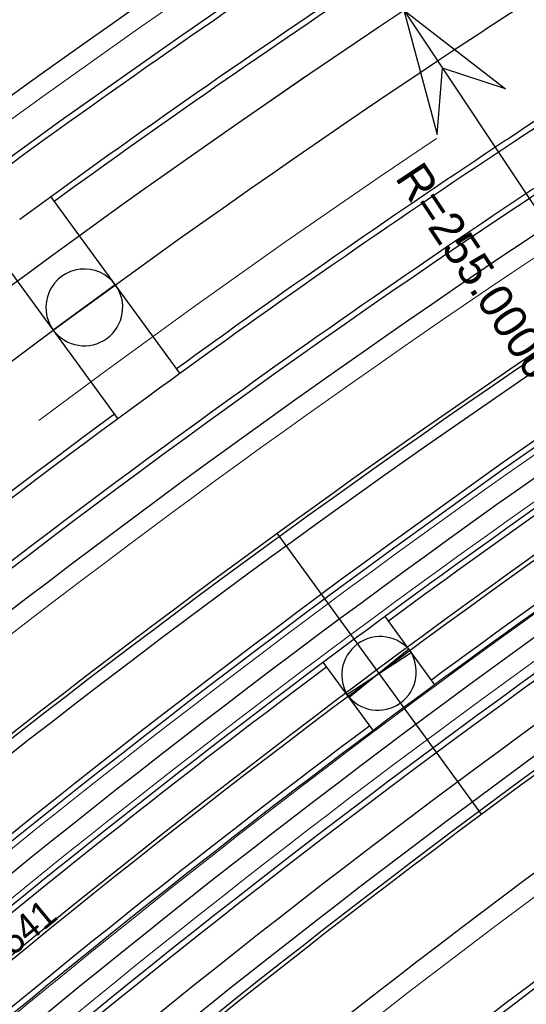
# Model space of a CAD drawing. Header units: metres. Extents: x 3458045 to 3462392, y 5482308 to 5484762.
# Tile 170 of 256: x 3459737 to 3459750, y 5483688 to 5483714. Entities that reach past the tile are written whole.
import ezdxf
from ezdxf.enums import TextEntityAlignment as Align

# ---------------------------------------------------------------- set-up
doc = ezdxf.new("R2010")
doc.units = ezdxf.units.M
for name, pattern in [('AUSGEZOGEN', [2, 1, 1]), ('VERDECKT', [9.525, 6.35, -3.175]), ('VERDECKT2', [4.7625, 3.175, -1.5875])]:
    doc.linetypes.add(name, pattern=pattern)
doc.layers.get('0').update_dxf_attribs({"linetype": 'CONTINUOUS'})
for name, color, linetype in [('SP_ACHSE_6522', 7, 'CONTINUOUS'), ('SP_ACHSE_6721', 7, 'CONTINUOUS'), ('SP_ACHSE_6731', 7, 'CONTINUOUS'), ('SP_ACHSE_8521', 7, 'CONTINUOUS'), ('SP_ACHSE_8559', 7, 'CONTINUOUS'), ('SP_ACHSE_8901', 7, 'CONTINUOUS'), ('SP_ACHSE_8911', 7, 'CONTINUOUS'), ('SP_AXIS', 7, 'CONTINUOUS'), ('SP_BW5xx-BrückenB44', 7, 'CONTINUOUS'), ('SP_BW5xx-StwRheinuferstraße', 7, 'CONTINUOUS'), ('SP_StadtbahnFluchtweg', 1, 'CONTINUOUS'), ('SP_TEXT', 2, 'CONTINUOUS'), ('SP_Trogwand_L7+8', 2, 'CONTINUOUS'), ('SP_Tunnelwand_L7+8', 2, 'VERDECKT2'), ('SP_Vb_Planung', 10, 'CONTINUOUS'), ('SP_VERM', 1, 'CONTINUOUS'), ('T__AXIS', 3, 'CONTINUOUS')]:
    doc.layers.add(name, color=color, linetype=linetype)
doc.styles.add('K_ISOCP', font='k_isocp.shx')
doc.linetypes.add('EISENBAHN', pattern='A,0.15,[130,ltypeshp.shx,S=0.25,R=0,X=0,Y=0],0.15', length=0.3)

# ---------------------------------------------------------------- blocks, each defined once
blk = doc.blocks.new('kmr_re')
at = {"color": 1}
for p, q in [((0, 0), (-0.306221, -0.907473)), ((0, 0), (0.306221, -0.907473)), ((-0.306221, -0.907473), (0, -0.51875)), ((0.306221, -0.907473), (0, -0.51875))]:
    blk.add_line(p, q, dxfattribs=at)
at = {"color": 1, "linetype": 'Continuous'}
blk.add_line((0, 0), (0, -3.57143), dxfattribs=at)
at = {"color": 1, "linetype": 'Continuous', "style": 'K_ISOCP'}
blk.add_attdef('PARAUL', text='', height=1, rotation=270.0000584, dxfattribs=at).set_placement((-0.5, -1), align=Align.TOP_LEFT)
blk.add_attdef('PARAOL', text='', height=1, rotation=270.0000584, dxfattribs=at).set_placement((0.5, -1), align=Align.BOTTOM_LEFT)
blk.add_attdef('STATION', text='', height=1, rotation=270.0000584, dxfattribs=at).set_placement((0, -3.57143), align=Align.MIDDLE_LEFT)

msp = doc.modelspace()

# ---------------------------------------------------------------- linework, layer by layer
at = {"layer": 'SP_ACHSE_6522'}
msp.add_lwpolyline([(3459690.7881, 5483531.9132, -0.2377022), (3459686.1518, 5483610.9287, -0.0061985), (3459687.0669, 5483612.9743, -0.0121933), (3459689.202, 5483617.3074, -0.0105958), (3459691.5324, 5483621.5387, -0.0089985), (3459694.0269, 5483625.6756, -0.0074011), (3459696.6557, 5483629.7285, -0.0058038), (3459699.3906, 5483633.7106, -0.0926184), (3459762.8248, 5483695.6159, -0.000188), (3459762.9764, 5483695.717, -0.0049276), (3459767.5685, 5483698.7086, -0.0035197), (3459772.2105, 5483701.6223, -0.0021118), (3459776.885, 5483704.4835, -0.0007039), (3459781.5756, 5483707.3183), (3459851.7814, 5483749.6586)], format="xyb", dxfattribs=at)
at = {"layer": 'SP_ACHSE_6721'}
msp.add_lwpolyline([(3459679.7641, 5483534.8411, -0.2153203), (3459678.2508, 5483614.3812, -0.0091566), (3459679.763, 5483617.7339, -0.0118607), (3459682.128, 5483622.4365, -0.0103948), (3459684.7, 5483627.0294, -0.0089289), (3459687.4477, 5483631.5195, -0.0074631), (3459690.341, 5483635.9173, -0.0059973), (3459693.3517, 5483640.2356, -0.0909405), (3459758.1619, 5483702.9627, -0.0001847), (3459758.3163, 5483703.0655, -0.0048411), (3459762.9923, 5483706.1077, -0.0034579), (3459767.7182, 5483709.072, -0.0020747), (3459772.4766, 5483711.9837, -0.0006916), (3459777.2511, 5483714.8692), (3459883.1578, 5483778.7402)], format="xyb", dxfattribs=at)
at = {"layer": 'SP_ACHSE_6731'}
msp.add_lwpolyline([(3459881.431, 5483781.605), (3459775.3544, 5483717.6418, 0.0006868), (3459770.5464, 5483714.7367, 0.0020604), (3459765.7545, 5483711.8051, 0.003434), (3459760.995, 5483708.8211, 0.0048076), (3459756.2855, 5483705.7591, 0.0001835), (3459756.13, 5483705.6556, 0.0917105), (3459689.9388, 5483641.4448, 0.005897), (3459686.9574, 5483637.1459, 0.0073719), (3459684.0911, 5483632.7695, 0.0088469), (3459681.3683, 5483628.3025, 0.0103219), (3459678.8188, 5483623.7345, 0.011797), (3459676.4739, 5483619.0584, 0.0045035), (3459675.7031, 5483617.3858, 0.2228231), (3459677.0437, 5483532.3132, 0.0025401)], format="xyb", dxfattribs=at)
at = {"layer": 'SP_ACHSE_8521'}
msp.add_lwpolyline([(3459667.116, 5483524.3467, -0.2255197), (3459663.8072, 5483620.7334, -0.0051343), (3459664.7675, 5483622.8858, -0.011674), (3459667.3044, 5483628.0892, -0.0103411), (3459670.0679, 5483633.176, -0.0090081), (3459673.0262, 5483638.1522, -0.0076752), (3459676.1489, 5483643.027, -0.0063424), (3459679.407, 5483647.8124, -0.0936983), (3459747.1614, 5483714.0324, -0.0004892), (3459747.5816, 5483714.3114, -0.0047607), (3459752.3417, 5483717.3973, -0.0034005), (3459757.1515, 5483720.4051, -0.0020403), (3459761.9938, 5483723.3604, -0.0006801), (3459766.8521, 5483726.2893), (3459833.8685, 5483766.6082)], format="xyb", dxfattribs=at)
at = {"layer": 'SP_ACHSE_8559'}
msp.add_lwpolyline([(3459696.9548, 5483536.2327, -0.2344318), (3459692.8953, 5483607.6275, -0.0063737), (3459693.7491, 5483609.5568, -0.0124985), (3459695.7467, 5483613.6421, -0.0108016), (3459697.9326, 5483617.63, -0.0091049), (3459700.2755, 5483621.5278, -0.0074082), (3459702.7459, 5483625.3463, -0.0057115), (3459705.3156, 5483629.0986, -0.0928262), (3459766.845, 5483689.2823, -0.0001911), (3459766.9943, 5483689.382, -0.005006), (3459771.5129, 5483692.3293, -0.0035757), (3459776.0813, 5483695.1986, -0.0021454), (3459780.6824, 5483698.0155, -0.0007151), (3459785.2995, 5483700.806), (3459855.6534, 5483743.2356)], format="xyb", dxfattribs=at)
at = {"layer": 'SP_ACHSE_8901'}
msp.add_lwpolyline([(3459478.4179, 5483881.5975), (3459663.5917, 5483703.287, -0.0763528), (3459773.4733, 5483559.3038, -0.0026415)], format="xyb", dxfattribs=at)
at = {"layer": 'SP_ACHSE_8911'}
msp.add_lwpolyline([(3459777.2173, 5483559.7474, 0.0769413), (3459666.0197, 5483705.8087), (3459480.8452, 5483884.1198, 0.0146052)], format="xyb", dxfattribs=at)
at = {"layer": 'SP_AXIS'}
for points in [[(3459777.2173, 5483559.7474, 0.0769413), (3459666.0197, 5483705.8087), (3459480.8452, 5483884.1198, 0.0146052)], [(3459478.4179, 5483881.5975), (3459663.5917, 5483703.287, -0.0763528), (3459773.4733, 5483559.3038, -0.0026415)], [(3459881.431, 5483781.605), (3459775.3544, 5483717.6418, 0.0006868), (3459770.5464, 5483714.7367, 0.0020604), (3459765.7545, 5483711.8051, 0.003434), (3459760.995, 5483708.8211, 0.0048076), (3459756.2855, 5483705.7591, 0.0001835), (3459756.13, 5483705.6556, 0.0917105), (3459689.9388, 5483641.4448, 0.005897), (3459686.9574, 5483637.1459, 0.0073719), (3459684.0911, 5483632.7695, 0.0088469), (3459681.3683, 5483628.3025, 0.0103219), (3459678.8188, 5483623.7345, 0.011797), (3459676.4739, 5483619.0584, 0.0045035), (3459675.7031, 5483617.3858, 0.2228231), (3459677.0437, 5483532.3132, 0.0025401)], [(3459679.7641, 5483534.8411, -0.2153203), (3459678.2508, 5483614.3812, -0.0091566), (3459679.763, 5483617.7339, -0.0118607), (3459682.128, 5483622.4365, -0.0103948), (3459684.7, 5483627.0294, -0.0089289), (3459687.4477, 5483631.5195, -0.0074631), (3459690.341, 5483635.9173, -0.0059973), (3459693.3517, 5483640.2356, -0.0909405), (3459758.1619, 5483702.9627, -0.0001847), (3459758.3163, 5483703.0655, -0.0048411), (3459762.9923, 5483706.1077, -0.0034579), (3459767.7182, 5483709.072, -0.0020747), (3459772.4766, 5483711.9837, -0.0006916), (3459777.2511, 5483714.8692), (3459883.1578, 5483778.7402)], [(3459667.116, 5483524.3467, -0.2255197), (3459663.8072, 5483620.7334, -0.0051343), (3459664.7675, 5483622.8858, -0.011674), (3459667.3044, 5483628.0892, -0.0103411), (3459670.0679, 5483633.176, -0.0090081), (3459673.0262, 5483638.1522, -0.0076752), (3459676.1489, 5483643.027, -0.0063424), (3459679.407, 5483647.8124, -0.0936983), (3459747.1614, 5483714.0324, -0.0004892), (3459747.5816, 5483714.3114, -0.0047607), (3459752.3417, 5483717.3973, -0.0034005), (3459757.1515, 5483720.4051, -0.0020403), (3459761.9938, 5483723.3604, -0.0006801), (3459766.8521, 5483726.2893), (3459833.8685, 5483766.6082)], [(3459690.7881, 5483531.9132, -0.2377022), (3459686.1518, 5483610.9287, -0.0061985), (3459687.0669, 5483612.9743, -0.0121933), (3459689.202, 5483617.3074, -0.0105958), (3459691.5324, 5483621.5387, -0.0089985), (3459694.0269, 5483625.6756, -0.0074011), (3459696.6557, 5483629.7285, -0.0058038), (3459699.3906, 5483633.7106, -0.0926184), (3459762.8248, 5483695.6159, -0.000188), (3459762.9764, 5483695.717, -0.0049276), (3459767.5685, 5483698.7086, -0.0035197), (3459772.2105, 5483701.6223, -0.0021118), (3459776.885, 5483704.4835, -0.0007039), (3459781.5756, 5483707.3183), (3459851.7814, 5483749.6586)]]:
    msp.add_lwpolyline(points, format="xyb", dxfattribs=at)
at = {"layer": 'SP_BW5xx-BrückenB44', "color": 96, "ltscale": 0.5}
for p, q in [((3459741.3302, 5483704.5802), (3459737.9651, 5483709.1822)), ((3459739.7158, 5483703.3997), (3459736.3507, 5483708.0017)), ((3459749.1839, 5483693.0898), (3459743.8603, 5483700.4062)), ((3459747.9697, 5483696.4582), (3459746.6815, 5483698.2286)), ((3459746.3524, 5483695.2815), (3459745.0643, 5483697.0519))]:
    msp.add_line(p, q, dxfattribs=at)
at = {"layer": 'SP_BW5xx-BrückenB44', "color": 96}
for p, q in [((3459738.0332, 5483705.7007), (3459739.6477, 5483706.8812)), ((3459739.6477, 5483706.8812), (3459738.0332, 5483705.7007)), ((3459745.679, 5483696.2071), (3459747.355, 5483697.303)), ((3459747.2962, 5483697.3838), (3459745.7378, 5483696.1263))]:
    msp.add_line(p, q, dxfattribs=at)
at = {"layer": 'SP_BW5xx-BrückenB44', "color": 96, "flags": 128}
for points in [[(3459737.1582, 5483708.5915, -0.0110691), (3459746.462, 5483715.0835, -0.0004892), (3459746.8843, 5483715.3639, -0.0047607), (3459751.6651, 5483718.4632, -0.0034005), (3459756.4894, 5483721.4801, -0.0020403), (3459761.3405, 5483724.4407, -0.000529), (3459765.1211, 5483726.7214, -0.0006412)], [(3459740.5227, 5483703.9904, -0.0110688), (3459749.6195, 5483710.338, -0.0004892), (3459750.0325, 5483710.6122, -0.0047607), (3459754.72, 5483713.651, -0.0034005), (3459759.4787, 5483716.6268, -0.0020403), (3459764.2901, 5483719.5632, -0.0005731), (3459768.3747, 5483722.0268, -0.0006412)], [(3459741.29, 5483702.941, -0.0110687), (3459750.3397, 5483709.2557, -0.0004892), (3459750.7505, 5483709.5285, -0.0047607), (3459755.4168, 5483712.5535, -0.0034005), (3459760.1604, 5483715.5199, -0.0020403), (3459764.9628, 5483718.4508, -0.0007868), (3459770.5683, 5483721.8285, -0.0006412)], [(3459667.925, 5483615.2998, -0.0078588), (3459669.2084, 5483618.3903, -0.0051343), (3459670.1193, 5483620.432, -0.011674), (3459672.5348, 5483625.3863, -0.0103411), (3459675.182, 5483630.2591, -0.0090081), (3459678.0319, 5483635.053, -0.0076752), (3459681.0571, 5483639.7755, -0.0063424), (3459684.2312, 5483644.4375, -0.0936983), (3459750.4228, 5483709.1308, -0.0004892), (3459750.8334, 5483709.4034, -0.0047607), (3459755.4972, 5483712.4268, -0.0034005), (3459760.2391, 5483715.3922, -0.0020403), (3459765.0404, 5483718.3224, -0.0007879), (3459770.654, 5483721.705, -0.0006412)], [(3459736.3909, 5483709.6409, -0.0110692), (3459745.7419, 5483716.1658, -0.0004892), (3459746.1663, 5483716.4476, -0.003849), (3459750.0442, 5483718.9716, -0.0034005)], [(3459683.9519, 5483609.5255, -0.0049426), (3459684.6304, 5483611.1583, -0.0063737), (3459685.5773, 5483613.2982, -0.0124985), (3459687.774, 5483617.7906, -0.0108016), (3459690.1465, 5483622.1191, -0.0091049), (3459692.658, 5483626.2975, -0.0074082), (3459695.2731, 5483630.3395, -0.0057105), (3459697.9588, 5483634.2612, -0.0928243), (3459761.8506, 5483696.7543, -0.0001911), (3459762.0056, 5483696.8578, -0.005006), (3459766.6784, 5483699.9058, -0.0035757), (3459771.3557, 5483702.8435, -0.0021454), (3459776.0226, 5483705.7006, -0.0006218), (3459780.0556, 5483708.1392, -0.0005392)], [(3459684.091, 5483609.4693, -0.0049426), (3459684.7684, 5483611.0994, -0.0063737), (3459685.7137, 5483613.2357, -0.0124985), (3459687.9071, 5483617.7214, -0.0108016), (3459690.2765, 5483622.0442, -0.0091049), (3459692.7852, 5483626.2179, -0.0074082), (3459695.3978, 5483630.2561, -0.0057105), (3459698.0816, 5483634.1751, -0.0928243), (3459761.9339, 5483696.6296, -0.0001911), (3459762.0888, 5483696.733, -0.005006), (3459766.7591, 5483699.7793, -0.0035757), (3459771.4346, 5483702.7159, -0.0021454), (3459776.1003, 5483705.5724, -0.000623), (3459780.1413, 5483708.0157, -0.0003996)], [(3459685.6955, 5483609.9536, -0.0019591), (3459685.9639, 5483610.5887, -0.0063737), (3459686.8957, 5483612.6946, -0.0124985), (3459689.0603, 5483617.1214, -0.0108016), (3459691.4027, 5483621.3948, -0.0091049), (3459693.887, 5483625.528, -0.0074082), (3459696.4787, 5483629.5339, -0.0057105), (3459699.1457, 5483633.4283, -0.0928243), (3459762.6564, 5483695.5488, -0.0001911), (3459762.8104, 5483695.6517, -0.005006), (3459767.4584, 5483698.6834, -0.0035757), (3459772.1181, 5483701.6101, -0.0021454), (3459776.7744, 5483704.4608, -0.0004104), (3459779.4335, 5483706.0701)], [(3459688.5878, 5483607.6525, -0.0049426), (3459689.2284, 5483609.1941, -0.0063737), (3459690.1235, 5483611.2167, -0.0124985), (3459692.2095, 5483615.4827, -0.0108016), (3459694.4781, 5483619.6217, -0.0091049), (3459696.8958, 5483623.644, -0.0074082), (3459699.4304, 5483627.5616, -0.0057105), (3459702.0516, 5483631.3891, -0.0928243), (3459764.6291, 5483692.5974, -0.0001911), (3459764.7809, 5483692.6988, -0.005006), (3459769.3679, 5483695.6908, -0.0035757), (3459773.9847, 5483698.5904, -0.0021454), (3459778.615, 5483701.4252, -0.0005392), (3459782.1029, 5483703.535, -0.0005392)], [(3459692.279, 5483607.2936, -0.0016974), (3459692.493, 5483607.7994, -0.0063737), (3459693.3513, 5483609.7389, -0.0124985), (3459695.3586, 5483613.8441, -0.0108016), (3459697.5536, 5483617.8485, -0.0091049), (3459699.9047, 5483621.76, -0.0074082), (3459702.3821, 5483625.5893, -0.0057105), (3459704.9575, 5483629.3499, -0.0928243), (3459766.6019, 5483689.646, -0.0001911), (3459766.7515, 5483689.7459, -0.005006), (3459771.2775, 5483692.6981, -0.0035757), (3459775.8513, 5483695.5708, -0.0021454), (3459780.4556, 5483698.3896, -0.0004694), (3459783.4857, 5483700.223)], [(3459693.0847, 5483605.8357, -0.0049426), (3459693.6885, 5483607.2887, -0.0063737), (3459694.5333, 5483609.1977, -0.0124985), (3459696.5119, 5483613.244, -0.0108016), (3459698.6798, 5483617.1992, -0.0091049), (3459701.0065, 5483621.0701, -0.0074082), (3459703.463, 5483624.8671, -0.0057105), (3459706.0216, 5483628.6032, -0.0928243), (3459767.3243, 5483688.5653, -0.0001911), (3459767.4731, 5483688.6646, -0.005006), (3459771.9768, 5483691.6022, -0.0035757), (3459776.5348, 5483694.465, -0.0021454), (3459781.1296, 5483697.278, -0.0007048), (3459785.6778, 5483700.027, -0.0004802)], [(3459693.2238, 5483605.7795, -0.0049426), (3459693.8264, 5483607.2298, -0.0063737), (3459694.6697, 5483609.1353, -0.0124985), (3459696.6449, 5483613.1747, -0.0108016), (3459698.8097, 5483617.1243, -0.0091049), (3459701.1337, 5483620.9905, -0.0074082), (3459703.5877, 5483624.7838, -0.0057105), (3459706.1444, 5483628.517, -0.0928243), (3459767.4077, 5483688.4405, -0.0001911), (3459767.5563, 5483688.5398, -0.005006), (3459772.0575, 5483691.4758, -0.0035757), (3459776.6137, 5483694.3374, -0.0021454), (3459781.2074, 5483697.1497, -0.0007061), (3459785.7634, 5483699.9035, -0.0005392)]]:
    msp.add_lwpolyline(points, format="xyb", dxfattribs=at)
at = {"layer": 'SP_BW5xx-BrückenB44', "color": 96, "linetype": 'VERDECKT', "lineweight": 13, "ltscale": 2, "flags": 128}
for points in [[(3459662.4661, 5483617.5053, -0.0077788), (3459663.8072, 5483620.7334, -0.0051343), (3459664.7675, 5483622.8858, -0.011674), (3459667.3044, 5483628.0892, -0.0103411), (3459670.0679, 5483633.176, -0.0090081), (3459673.0262, 5483638.1522, -0.0076752), (3459676.1489, 5483643.027, -0.0063424), (3459679.407, 5483647.8124, -0.0936983), (3459747.1614, 5483714.0324, -0.0004892), (3459747.5816, 5483714.3114, -0.0047607), (3459752.3417, 5483717.3973, -0.0034005), (3459757.1515, 5483720.4051, -0.0020403), (3459761.9938, 5483723.3604, -0.0006801), (3459766.8521, 5483726.2893), (3459767.293, 5483726.5545)], [(3459665.4795, 5483616.2878, -0.007822), (3459666.7888, 5483619.44, -0.0051343), (3459667.7218, 5483621.5313, -0.011674), (3459670.1917, 5483626.5972, -0.0103411), (3459672.891, 5483631.5659, -0.0090081), (3459675.7894, 5483636.4414, -0.0076752), (3459678.8583, 5483641.2321, -0.0063424), (3459682.07, 5483645.9494, -0.0936983), (3459748.9617, 5483711.3266, -0.0004892), (3459749.3767, 5483711.6021, -0.0047607), (3459754.0836, 5483714.6535, -0.0034005), (3459758.8559, 5483717.6379, -0.0020403), (3459763.6756, 5483720.5793, -0.0006801), (3459768.5263, 5483723.5037), (3459769.1481, 5483723.8778)], [(3459682.0772, 5483609.5819, -0.007823), (3459683.1687, 5483612.2186, -0.0061985), (3459684.1169, 5483614.3381, -0.0121933), (3459686.3226, 5483618.8146, -0.0105958), (3459688.7195, 5483623.1665, -0.0089985), (3459691.2743, 5483627.4036, -0.0074011), (3459693.9555, 5483631.5372, -0.0058038), (3459696.7332, 5483635.5815, -0.0926184), (3459761.0207, 5483698.3192, -0.000188), (3459761.1743, 5483698.4216, -0.0049276), (3459765.8214, 5483701.4491, -0.0035197), (3459770.5021, 5483704.3871, -0.0021118), (3459775.2001, 5483707.2626, -0.0005769), (3459779.0498, 5483709.5906)], [(3459685.0906, 5483608.3644, -0.0078891), (3459686.1518, 5483610.9287, -0.0061985), (3459687.0669, 5483612.9744, -0.0121933), (3459689.202, 5483617.3074, -0.0105958), (3459691.5324, 5483621.5387, -0.0089985), (3459694.0269, 5483625.6756, -0.0074011), (3459696.6557, 5483629.7285, -0.0058038), (3459699.3906, 5483633.7106, -0.0926184), (3459762.8248, 5483695.6159, -0.000188), (3459762.9764, 5483695.717, -0.0049276), (3459767.5685, 5483698.7086, -0.0035197), (3459772.2105, 5483701.6223, -0.0021118), (3459776.885, 5483704.4835, -0.0006033), (3459780.9048, 5483706.914)], [(3459688.3358, 5483607.0533, -0.0079658), (3459689.3643, 5483609.5396, -0.0061985), (3459690.2438, 5483611.5056, -0.0121933), (3459692.3029, 5483615.6842, -0.0105958), (3459694.5618, 5483619.7856, -0.0089985), (3459696.9911, 5483623.8146, -0.0074011), (3459699.5636, 5483627.7806, -0.0058038), (3459702.2525, 5483631.6958, -0.0926184), (3459764.7677, 5483692.7047, -0.000188), (3459764.9171, 5483692.8043, -0.0049276), (3459769.45, 5483695.7574, -0.0035197), (3459774.0503, 5483698.6448, -0.0021118), (3459778.6996, 5483701.4906, -0.0006319), (3459782.9025, 5483704.0315)], [(3459691.5803, 5483605.7424, -0.0069502), (3459692.4355, 5483607.8239, -0.0063737), (3459693.2944, 5483609.7649, -0.0124985), (3459695.3032, 5483613.8729, -0.0108016), (3459697.4994, 5483617.8797, -0.0091049), (3459699.8517, 5483621.7932, -0.0074082), (3459702.3301, 5483625.6241, -0.0057097), (3459704.9063, 5483629.3858, -0.0928259), (3459766.5672, 5483689.698, -0.0001911), (3459766.7168, 5483689.7979, -0.005006), (3459771.2439, 5483692.7508, -0.0035757), (3459775.8184, 5483695.6239, -0.0021454), (3459780.4232, 5483698.4431, -0.0006933), (3459784.9001, 5483701.1491)]]:
    msp.add_lwpolyline(points, format="xyb", dxfattribs=at)
at = {"layer": 'SP_BW5xx-BrückenB44', "color": 96}
for points in [[(3459738.0551, 5483709.0591, -0.0100928), (3459746.5451, 5483714.9586, -0.0004892), (3459746.9672, 5483715.2389, -0.0047607), (3459751.7454, 5483718.3365, -0.0034005), (3459756.5681, 5483721.3523, -0.0020403), (3459761.4182, 5483724.3123, -0.0005302), (3459765.2068, 5483726.5979, -0.0006412)], [(3459664.1798, 5483617.514, -0.0063324), (3459665.2636, 5483620.1016, -0.0051343), (3459666.2106, 5483622.2242, -0.011674), (3459668.7147, 5483627.3604, -0.0103411), (3459671.4469, 5483632.3895, -0.0090081), (3459674.3759, 5483637.3165, -0.0076752), (3459677.4723, 5483642.1503, -0.0063424), (3459680.7078, 5483646.9024, -0.0936983), (3459748.0408, 5483712.7108, -0.0004892), (3459748.4584, 5483712.988, -0.0047607), (3459753.1925, 5483716.0571, -0.0034005), (3459757.9841, 5483719.0534, -0.0020403), (3459762.8153, 5483722.0019, -0.0006412), (3459767.392, 5483724.7615)], [(3459741.2426, 5483704.7001, -0.0100715), (3459749.5364, 5483710.4629, -0.0004892), (3459749.9497, 5483710.7372, -0.0047607), (3459754.6396, 5483713.7776, -0.0034005), (3459759.4, 5483716.7545, -0.0020403), (3459764.2124, 5483719.6915, -0.0005719), (3459768.2891, 5483722.1504, -0.0006412)], [(3459668.7247, 5483614.9767, -0.0078715), (3459669.9997, 5483618.0471, -0.0051343), (3459670.9033, 5483620.0725, -0.011674), (3459673.301, 5483624.9903, -0.0103411), (3459675.9312, 5483629.8318, -0.0090081), (3459678.7652, 5483634.5989, -0.0076752), (3459681.7761, 5483639.2992, -0.0063424), (3459684.9379, 5483643.9431, -0.0936983), (3459750.9005, 5483708.4127, -0.0004892), (3459751.3098, 5483708.6844, -0.0047607), (3459755.9594, 5483711.6987, -0.0034005), (3459760.6914, 5483714.6578, -0.0020403), (3459765.4867, 5483717.5844, -0.0006801), (3459770.3293, 5483720.5038), (3459771.1459, 5483720.9951)], [(3459659.9511, 5483618.5214, -0.0077448), (3459661.3188, 5483621.8129, -0.0051343), (3459662.3019, 5483624.0164, -0.011674), (3459664.8947, 5483629.3345, -0.0103411), (3459667.7117, 5483634.5199, -0.0090081), (3459670.7199, 5483639.5801, -0.0076752), (3459673.8875, 5483644.525, -0.0063424), (3459677.1844, 5483649.3673, -0.0936983), (3459745.6588, 5483716.2907, -0.0004892), (3459746.0835, 5483716.5727, -0.0037356), (3459749.8484, 5483719.0244, -0.0034005)], [(3459670.9622, 5483613.4256, -0.0093683), (3459672.4307, 5483616.9924, -0.0051343), (3459673.3121, 5483618.968, -0.011674), (3459675.6552, 5483623.7737, -0.0103411), (3459678.2331, 5483628.5189, -0.0090081), (3459681.0184, 5483633.2039, -0.0076752), (3459683.9854, 5483637.8357, -0.0063424), (3459687.1093, 5483642.424, -0.0936983), (3459752.3685, 5483706.2064, -0.0004892), (3459752.7734, 5483706.4753, -0.0047607), (3459757.3797, 5483709.4614, -0.0034005), (3459762.0812, 5483712.4014, -0.0020403), (3459766.858, 5483715.3167, -0.0006801), (3459771.6944, 5483718.2324), (3459772.6586, 5483718.8125)], [(3459671.089, 5483614.0214, -0.0079096), (3459672.339, 5483617.0322, -0.0051343), (3459673.2212, 5483619.0097, -0.011674), (3459675.5664, 5483623.8196, -0.0103411), (3459678.1463, 5483628.5684, -0.0090081), (3459680.9333, 5483633.2566, -0.0076752), (3459683.902, 5483637.8909, -0.0063424), (3459687.0274, 5483642.4813, -0.0936983), (3459752.3131, 5483706.2897, -0.0004892), (3459752.7182, 5483706.5586, -0.0047607), (3459757.3261, 5483709.5458, -0.0034005), (3459762.0287, 5483712.4866, -0.0020403), (3459766.8062, 5483715.4023, -0.0006801), (3459771.6429, 5483718.3181), (3459772.6015, 5483718.8949)], [(3459671.2403, 5483613.3132, -0.0093772), (3459672.706, 5483616.873, -0.0051343), (3459673.5848, 5483618.8429, -0.011674), (3459675.9217, 5483623.6359, -0.0103411), (3459678.4937, 5483628.3703, -0.0090081), (3459681.2734, 5483633.046, -0.0076752), (3459684.2355, 5483637.67, -0.0063424), (3459687.3551, 5483642.252, -0.0936983), (3459752.5347, 5483705.9567, -0.0004892), (3459752.9391, 5483706.2252, -0.0047607), (3459757.5405, 5483709.2081, -0.0034005), (3459762.2385, 5483712.146, -0.0020403), (3459767.0132, 5483715.06, -0.0006801), (3459771.8489, 5483717.9753), (3459772.8298, 5483718.5654)], [(3459742.1192, 5483716.6369, -0.1590683), (3459688.7712, 5483718.1543, -0.0049605)], [(3459773.5686, 5483717.4994, 0.0004908), (3459770.1317, 5483715.4208, 0.0020604), (3459765.3342, 5483712.4858, 0.003434), (3459760.5654, 5483709.496, 0.0048076), (3459755.843, 5483706.4256, 0.0001835), (3459755.6867, 5483706.3216, 0.0918169), (3459689.2245, 5483641.8206, 0.0059411), (3459686.205, 5483637.462, 0.0074015), (3459683.3002, 5483633.0203, 0.0088619), (3459680.5389, 5483628.4825, 0.0103224), (3459677.9516, 5483623.8381, 0.0117829), (3459675.5699, 5483619.0799, 0.005959), (3459674.5446, 5483616.8334, 0.0080538), (3459673.2779, 5483613.8381, 0.0080538)], [(3459773.6543, 5483717.3758, 0.000492), (3459770.2095, 5483715.2925, 0.0020604), (3459765.413, 5483712.3582, 0.003434), (3459760.646, 5483709.3694, 0.0048076), (3459755.926, 5483706.3006, 0.0001835), (3459755.7698, 5483706.1967, 0.0918169), (3459689.3468, 5483641.7338, 0.0059411), (3459686.3293, 5483637.3781, 0.0074015), (3459683.4269, 5483632.94, 0.0088619), (3459680.6684, 5483628.4068, 0.0103224), (3459678.0841, 5483623.7678, 0.0117829), (3459675.7056, 5483619.0159, 0.005959), (3459674.6817, 5483616.7728, 0.0080538), (3459673.417, 5483613.7819, 0.0080538)], [(3459658.7574, 5483619.0037, -0.007729), (3459660.1376, 5483622.3253, -0.0051343), (3459661.1315, 5483624.553, -0.011674), (3459663.7509, 5483629.9256, -0.0103411), (3459666.5933, 5483635.1578, -0.0090081), (3459669.6253, 5483640.2578, -0.0076752), (3459672.8142, 5483645.236, -0.0063424), (3459676.1294, 5483650.1053, -0.0908776), (3459742.5424, 5483715.7442, 0.7365005)], [(3459775.0241, 5483715.3993, 0.0005105), (3459771.4535, 5483713.2401, 0.0020604), (3459766.6739, 5483710.3161, 0.003434), (3459761.9348, 5483707.3449, 0.0048076), (3459757.2535, 5483704.3012, 0.0001835), (3459757.0997, 5483704.1989, 0.0918169), (3459691.3039, 5483640.3447, 0.0059411), (3459688.3182, 5483636.0349, 0.0074015), (3459685.4547, 5483631.6563, 0.0088619), (3459682.7405, 5483627.1957, 0.0103224), (3459680.2043, 5483622.6433, 0.0117829), (3459677.8765, 5483617.9926, 0.005959), (3459676.8768, 5483615.8023, 0.0080538), (3459675.6422, 5483612.8829, 0.0106779)], [(3459772.9467, 5483715.4298, 0.0002949), (3459770.8833, 5483714.1808, 0.0020604), (3459766.096, 5483711.2521, 0.003434), (3459761.3441, 5483708.2728, 0.0048076), (3459756.645, 5483705.2176, 0.0001835), (3459756.4901, 5483705.1146, 0.0128401), (3459745.8697, 5483697.6445, 0.0059411)], [(3459773.0324, 5483715.3063, 0.0002961), (3459770.9611, 5483714.0525, 0.0020604), (3459766.1748, 5483711.1244, 0.003434), (3459761.4247, 5483708.1463, 0.0048076), (3459756.728, 5483705.0926, 0.0001835), (3459756.5732, 5483704.9897, 0.0118521), (3459746.7621, 5483698.1178, 0.0059411)], [(3459774.2024, 5483713.6181, 0.0003117), (3459772.0237, 5483712.2994, 0.0020604), (3459767.2518, 5483709.3801, 0.003434), (3459762.5255, 5483706.4169, 0.0048076), (3459757.8619, 5483703.3848, 0.0001835), (3459757.7092, 5483703.2832, 0.0128613), (3459747.1642, 5483695.8655, 0.0059411)], [(3459774.1167, 5483713.7416, 0.0003106), (3459771.9459, 5483712.4277, 0.0020604), (3459767.173, 5483709.5078, 0.003434), (3459762.445, 5483706.5435, 0.0048076), (3459757.7789, 5483703.5097, 0.0001835), (3459757.6261, 5483703.4081, 0.0118628), (3459747.88, 5483696.5814, 0.0059411)], [(3459776.3939, 5483713.4228, 0.0005291), (3459772.6975, 5483711.1877, 0.0020604), (3459767.9347, 5483708.274, 0.003434), (3459763.2236, 5483705.3203, 0.0048076), (3459758.581, 5483702.3017, 0.0001835), (3459758.4295, 5483702.201, 0.0918169), (3459693.261, 5483638.9556, 0.0059411), (3459690.3072, 5483634.6917, 0.0074015), (3459687.4825, 5483630.3726, 0.0088619), (3459684.8125, 5483625.9847, 0.0103224), (3459682.3246, 5483621.5189, 0.0117829), (3459680.0474, 5483616.9692, 0.005959), (3459679.0718, 5483614.8319, 0.0080538), (3459677.8675, 5483611.9838, 0.0080538)], [(3459776.4795, 5483713.2993, 0.0005303), (3459772.7753, 5483711.0594, 0.0020604), (3459768.0135, 5483708.1464, 0.003434), (3459763.3042, 5483705.1937, 0.0048076), (3459758.6639, 5483702.1768, 0.0001835), (3459758.5127, 5483702.0762, 0.0918169), (3459693.3834, 5483638.8687, 0.0059411), (3459690.4315, 5483634.6078, 0.0074015), (3459687.6093, 5483630.2924, 0.0088619), (3459684.942, 5483625.909, 0.0103224), (3459682.4571, 5483621.4486, 0.0117829), (3459680.1831, 5483616.9053, 0.005959), (3459679.209, 5483614.7712, 0.0080538), (3459678.0065, 5483611.9276, 0.0080538)], [(3459678.7393, 5483610.9305, -0.007755), (3459679.8644, 5483613.6474, -0.0061985), (3459680.8492, 5483615.8488, -0.0121933), (3459683.1332, 5483620.484, -0.0105958), (3459685.6036, 5483624.9697, -0.0089985), (3459688.2254, 5483629.3177, -0.0074011), (3459690.9645, 5483633.5407, -0.0058038), (3459693.7895, 5483637.6539, -0.0926184), (3459759.0223, 5483701.3136, -0.000188), (3459759.1782, 5483701.4175, -0.0049276), (3459763.8861, 5483704.4846, -0.0035197), (3459768.6098, 5483707.4496, -0.0021118), (3459773.3337, 5483710.341, -0.0005477), (3459776.995, 5483712.5554, -0.0005477)], [(3459679.1229, 5483610.1284, -0.0093602), (3459680.461, 5483613.3894, -0.0061985), (3459681.4392, 5483615.5761, -0.0121933), (3459683.709, 5483620.1826, -0.0105958), (3459686.1662, 5483624.6441, -0.0089985), (3459688.7759, 5483628.9721, -0.0074011), (3459691.5046, 5483633.179, -0.0058038), (3459694.321, 5483637.2798, -0.0926184), (3459759.3832, 5483700.7729, -0.000188), (3459759.5386, 5483700.8766, -0.0049276), (3459764.2355, 5483703.9366, -0.0035197), (3459768.9514, 5483706.8966, -0.0021118), (3459773.6706, 5483709.7852, -0.0005529), (3459777.366, 5483712.0201)], [(3459679.401, 5483610.016, -0.0093709), (3459680.7364, 5483613.2704, -0.0061985), (3459681.7115, 5483615.4502, -0.0121933), (3459683.9748, 5483620.0435, -0.0105958), (3459686.4259, 5483624.4938, -0.0089985), (3459689.03, 5483628.8126, -0.0074011), (3459691.7538, 5483633.012, -0.0058038), (3459694.5663, 5483637.1071, -0.0926184), (3459759.5497, 5483700.5234, -0.000188), (3459759.705, 5483700.6269, -0.0049276), (3459764.3968, 5483703.6836, -0.0035197), (3459769.1091, 5483706.6414, -0.0021118), (3459773.8262, 5483709.5286, -0.0005554), (3459777.5373, 5483711.773)], [(3459679.7129, 5483610.5372, -0.0077743), (3459680.8282, 5483613.2307, -0.0061985), (3459681.8022, 5483615.4082, -0.0121933), (3459684.0634, 5483619.9971, -0.0105958), (3459686.5124, 5483624.4438, -0.0089985), (3459689.1147, 5483628.7594, -0.0074011), (3459691.8369, 5483632.9564, -0.0058038), (3459694.6481, 5483637.0495, -0.0926184), (3459759.6052, 5483700.4402, -0.000188), (3459759.7604, 5483700.5437, -0.0049276), (3459764.4505, 5483703.5993, -0.0035197), (3459769.1617, 5483706.5563, -0.0021118), (3459773.878, 5483709.4431, -0.0005562), (3459777.5943, 5483711.6907, -0.0005562)], [(3459681.6136, 5483609.7692, -0.0078132), (3459682.7098, 5483612.4171, -0.0061985), (3459683.663, 5483614.548, -0.0121933), (3459685.8797, 5483619.0464, -0.0105958), (3459688.2867, 5483623.417, -0.0089985), (3459690.8509, 5483627.6694, -0.0074011), (3459693.5401, 5483631.8155, -0.0058038), (3459696.3243, 5483635.8694, -0.0926184), (3459760.7432, 5483698.7351, -0.000188), (3459760.8971, 5483698.8377, -0.0049276), (3459765.5526, 5483701.8707, -0.0035197), (3459770.2393, 5483704.8124, -0.0021118), (3459774.9408, 5483707.6902, -0.0005728), (3459778.7644, 5483710.0024)], [(3459714.9611, 5483682.5474, -0.0333259), (3459740.5227, 5483703.9904, -0.0004892)], [(3459715.5861, 5483683.352, -0.0313216), (3459739.6281, 5483703.5196, -0.0004892)], [(3459715.8611, 5483681.6093, -0.0333257), (3459741.29, 5483702.941, -0.0004892)], [(3459692.0439, 5483605.5551, -0.0069627), (3459692.8953, 5483607.6275, -0.0063737), (3459693.7491, 5483609.5568, -0.0124985), (3459695.7467, 5483613.6421, -0.0108016), (3459697.9326, 5483617.63, -0.0091049), (3459700.2755, 5483621.5278, -0.0074082), (3459702.7459, 5483625.3463, -0.0057105), (3459705.3156, 5483629.0986, -0.0928267), (3459766.845, 5483689.2823, -0.0001911), (3459766.9943, 5483689.382, -0.005006), (3459771.5129, 5483692.3293, -0.0035757), (3459776.0813, 5483695.1986, -0.0021454), (3459780.6824, 5483698.0155, -0.0006975), (3459785.1855, 5483700.7373)], [(3459745.8697, 5483697.6445, 0.0326772), (3459720.704, 5483676.2754, 0.0059411)], [(3459745.1562, 5483696.9255, 0.0306957), (3459721.5277, 5483676.8614, 0.0059411)], [(3459747.1642, 5483695.8655, 0.0326645), (3459722.2283, 5483674.689, 0.0059411)], [(3459746.2767, 5483695.3908, 0.0306728), (3459722.8441, 5483675.4914, 0.0059411)]]:
    msp.add_lwpolyline(points, format="xyb", dxfattribs=at)
at = {"layer": 'SP_BW5xx-BrückenB44', "color": 96, "lineweight": 13}
for points in [[(3459669.1883, 5483614.7894, -0.0078788), (3459670.4584, 5483617.8481, -0.0051343), (3459671.3578, 5483619.8641, -0.011674), (3459673.7452, 5483624.7608, -0.0103411), (3459676.3656, 5483629.5841, -0.0090081), (3459679.1904, 5483634.3357, -0.0076752), (3459682.193, 5483639.0231, -0.0063424), (3459685.3476, 5483643.6564, -0.0936983), (3459751.1775, 5483707.9964, -0.0004892), (3459751.5859, 5483708.2676, -0.0047607), (3459756.2274, 5483711.2765, -0.0034005), (3459760.9536, 5483714.232, -0.0020403), (3459765.7454, 5483717.1565, -0.0006801), (3459770.5869, 5483720.0752), (3459771.4313, 5483720.5833)], [(3459692.9711, 5483605.1805, -0.0069881), (3459693.8149, 5483607.2346, -0.0063737), (3459694.6583, 5483609.1405, -0.0124985), (3459696.6338, 5483613.1805, -0.0108016), (3459698.7989, 5483617.1305, -0.0091049), (3459701.1231, 5483620.9971, -0.0074082), (3459703.5773, 5483624.7907, -0.0057105), (3459706.1342, 5483628.5242, -0.0928267), (3459767.4008, 5483688.4509, -0.0001911), (3459767.5494, 5483688.5502, -0.005006), (3459772.0508, 5483691.4863, -0.0035757), (3459776.6071, 5483694.348, -0.0021454), (3459781.2009, 5483697.1604, -0.000706), (3459785.7563, 5483699.9138)]]:
    msp.add_lwpolyline(points, format="xyb", dxfattribs=at)
at = {"layer": 'SP_BW5xx-BrückenB44', "color": 96, "ltscale": 0.5}
for points in [[(3459739.6477, 5483706.8812), (3459739.6477, 5483706.8812, 1), (3459738.0332, 5483705.7007), (3459738.0332, 5483705.7007, 1)], [(3459747.2962, 5483697.3838), (3459747.355, 5483697.303, 1), (3459745.7378, 5483696.1263), (3459745.679, 5483696.2071, 1)]]:
    msp.add_lwpolyline(points, format="xyb", close=True, dxfattribs=at)
at = {"layer": 'SP_BW5xx-StwRheinuferstraße', "color": 96, "linetype": 'VERDECKT', "lineweight": 13, "ltscale": 2, "flags": 128}
msp.add_lwpolyline([(3459659.221, 5483618.8164, -0.007735), (3459660.5963, 5483622.1263, -0.0051343), (3459661.586, 5483624.3446, -0.011674), (3459664.1951, 5483629.6961, -0.0103411), (3459667.0277, 5483634.9101, -0.0090081), (3459670.0504, 5483639.9946, -0.0076752), (3459673.231, 5483644.9599, -0.0063424), (3459676.5391, 5483649.8187, -0.0936983), (3459745.2226, 5483716.9464, -0.0004892), (3459745.6485, 5483717.2292, -0.0047607), (3459750.4658, 5483720.3522, -0.0034005), (3459755.316, 5483723.3852, -0.0020403), (3459760.1827, 5483726.3553, -0.0006801), (3459765.0492, 5483729.2892), (3459765.2952, 5483729.4372)], format="xyb", dxfattribs=at)
at = {"layer": 'SP_StadtbahnFluchtweg'}
for points in [[(3459770.9868, 5483573.8591, 0.0705157), (3459667.0255, 5483706.8532), (3459481.8509, 5483885.1643, 0.0146052), (3459449.208, 5483914.8096, 0.0024244), (3459443.1423, 5483919.951, 0.0025682), (3459435.0409, 5483926.6787, 0.0018344), (3459426.8839, 5483933.332, 0.0011007), (3459418.6913, 5483939.9347, 0.0003669), (3459410.4827, 5483946.5107, -0.0004089), (3459403.1219, 5483952.4081, -0.0012268), (3459395.7842, 5483958.3265, -0.0020447), (3459388.489, 5483964.2898, -0.0028626), (3459381.2564, 5483970.3214, -0.0036805), (3459374.107, 5483976.444, -0.0033791), (3459368.6904, 5483981.2179, -0.0305085), (3459325.9228, 5484024.4096), (3459319.8219, 5484031.3731)], [(3459765.3996, 5483570.6363, 0.070515), (3459662.5516, 5483702.2071), (3459477.377, 5483880.5182, 0.0146052), (3459445.0129, 5483909.9102, 0.0024244), (3459438.9957, 5483915.0106, 0.0025682), (3459430.9457, 5483921.6955, 0.0018344), (3459422.8254, 5483928.3189, 0.0011007), (3459414.655, 5483934.9038, 0.0003669), (3459406.4537, 5483941.4738, -0.0004089), (3459399.0848, 5483947.3777, -0.0012268), (3459391.7225, 5483953.316, -0.0020447), (3459384.3865, 5483959.3127, -0.0028626), (3459377.0972, 5483965.3916, -0.0036805), (3459369.8756, 5483971.5759, -0.0033791), (3459364.3931, 5483976.408, -0.0305085), (3459321.0714, 5484020.1592), (3459314.9705, 5484027.1227)]]:
    msp.add_lwpolyline(points, format="xyb", dxfattribs=at)
at = {"layer": 'SP_Trogwand_L7+8', "color": 1, "linetype": 'VERDECKT2'}
msp.add_lwpolyline([(3459313.5605, 5484025.8859), (3459319.6613, 5484018.9225, 0.0305905), (3459363.2672, 5483974.8987, 0.0033195), (3459368.6704, 5483970.1385, 0.0036712), (3459375.8927, 5483963.9544, 0.0028553), (3459383.1863, 5483957.8724, 0.0020395), (3459390.5307, 5483951.869, 0.0012237), (3459397.9055, 5483945.9206, 0.0004079), (3459405.2911, 5483940.0032, -0.0003675), (3459413.4813, 5483933.4418, -0.0011024), (3459421.6445, 5483926.8625, -0.0018373), (3459429.7612, 5483920.2417, -0.0025722), (3459437.8115, 5483913.5558, -0.002454), (3459443.8899, 5483908.4025, -0.014563), (3459476.0769, 5483879.1664), (3459661.2507, 5483700.8559, -0.0707095), (3459764.0019, 5483569.3047, -0.0707095)], format="xyb", dxfattribs=at)
at = {"layer": 'SP_Tunnelwand_L7+8'}
msp.add_lwpolyline([(3459773.8543, 5483437.9507, -0.0048267), (3459774.0272, 5483438.9405, -0.0102194), (3459774.5464, 5483441.4524, -0.0072994), (3459775.1587, 5483443.9673, -0.0043796), (3459775.8353, 5483446.4883, -0.0014599), (3459776.5472, 5483449.0221), (3459786.6178, 5483484.6011, 0.0010135), (3459787.6513, 5483488.2711, 0.0030406), (3459788.6592, 5483491.9652, 0.0050678), (3459789.6109, 5483495.6897, 0.0070949), (3459790.475, 5483499.4509, 0.0091222), (3459791.2196, 5483503.2528, 0.0111495), (3459791.8118, 5483507.0966, 0.0096243), (3459792.134, 5483509.9866, 0.0966281), (3459789.3676, 5483537.2118, 0.005752), (3459788.8587, 5483538.8251, 0.0123927), (3459787.5017, 5483542.6324, 0.0104385), (3459785.9782, 5483546.3594, 0.0084844), (3459784.3208, 5483550.013, 0.0065303), (3459782.5607, 5483553.6022, 0.0045764), (3459780.7281, 5483557.1386, 0.0026224), (3459778.8515, 5483560.6355, 0.0769413), (3459667.3099, 5483707.1486), (3459482.1353, 5483885.4597, 0.0146052)], format="xyb", dxfattribs=at)
at = {"layer": 'SP_Vb_Planung', "linetype": 'AUSGEZOGEN', "lineweight": 13, "ltscale": 13}
for points in [[(3459777.6566, 5483559.9861, 0.0769413), (3459666.3666, 5483706.1689), (3459481.192, 5483884.48, 0.0146052)], [(3459776.7779, 5483559.5086, 0.0769413), (3459665.6729, 5483705.4486), (3459480.4984, 5483883.7597, 0.0146052)], [(3459478.7647, 5483881.9576), (3459663.9385, 5483703.6472, -0.0763528), (3459773.9123, 5483559.5433, -0.0026415)], [(3459478.0711, 5483881.2373), (3459663.2449, 5483702.9268, -0.0763528), (3459773.0344, 5483559.0643, -0.0026415)], [(3459881.1728, 5483782.0332), (3459775.0962, 5483718.07, 0.0006868), (3459770.2872, 5483715.1643, 0.0020604), (3459765.4918, 5483712.2306, 0.003434), (3459760.7265, 5483709.2429, 0.0048076), (3459756.0089, 5483706.1756, 0.0001835), (3459755.8529, 5483706.0719, 0.0917105), (3459689.5312, 5483641.7344, 0.005897), (3459686.5432, 5483637.426, 0.0073719), (3459683.6688, 5483633.0373, 0.0088469), (3459680.9369, 5483628.5552, 0.0103219), (3459678.3773, 5483623.9691, 0.011797), (3459676.0217, 5483619.2719, 0.0045035), (3459675.2472, 5483617.5909, 0.2228231), (3459676.5944, 5483532.0938, 0.0025401)], [(3459881.6892, 5483781.1768), (3459775.6126, 5483717.2137, 0.0006868), (3459770.8056, 5483714.3091, 0.0020604), (3459766.0171, 5483711.3797, 0.003434), (3459761.2635, 5483708.3993, 0.0048076), (3459756.5621, 5483705.3425, 0.0001835), (3459756.407, 5483705.2394, 0.0917105), (3459690.3464, 5483641.1552, 0.005897), (3459687.3716, 5483636.8658, 0.0073719), (3459684.5134, 5483632.5018, 0.0088469), (3459681.7998, 5483628.0499, 0.0103219), (3459679.2604, 5483623.4999, 0.011797), (3459676.926, 5483618.8448, 0.0045035), (3459676.1591, 5483617.1806, 0.2228231), (3459677.493, 5483532.5326, 0.0025401)], [(3459679.3124, 5483534.6267, -0.2153203), (3459677.7913, 5483614.5783, -0.0091566), (3459679.311, 5483617.9478, -0.0118607), (3459681.6868, 5483622.6717, -0.0103948), (3459684.269, 5483627.2827, -0.0089289), (3459687.0259, 5483631.7881, -0.0074631), (3459689.9274, 5483636.1983, -0.0059973), (3459692.945, 5483640.5264, -0.0909405), (3459757.8847, 5483703.3788, -0.0001847), (3459758.0394, 5483703.4818, -0.0048411), (3459762.7237, 5483706.5294, -0.0034579), (3459767.4554, 5483709.4974, -0.0020747), (3459772.2174, 5483712.4113, -0.0006916), (3459776.993, 5483715.2974), (3459882.8996, 5483779.1684)], [(3459680.2158, 5483535.0556, -0.2153203), (3459678.7103, 5483614.1841, -0.0091566), (3459680.2149, 5483617.52, -0.0118607), (3459682.5693, 5483622.2013, -0.0103948), (3459685.1311, 5483626.7761, -0.0089289), (3459687.8694, 5483631.251, -0.0074631), (3459690.7546, 5483635.6362, -0.0059973), (3459693.7584, 5483639.9447, -0.0909405), (3459758.4392, 5483702.5466, -0.0001847), (3459758.5932, 5483702.6491, -0.0048411), (3459763.2609, 5483705.686, -0.0034579), (3459767.9809, 5483708.6466, -0.0020747), (3459772.7358, 5483711.5562, -0.0006916), (3459777.5091, 5483714.4409), (3459883.416, 5483778.3121)]]:
    msp.add_lwpolyline(points, format="xyb", dxfattribs=at)
at = {"layer": 'SP_Vb_Planung', "linetype": 'EISENBAHN', "lineweight": 13, "ltscale": 13}
for points in [[(3459777.2173, 5483559.7474, 0.0769413), (3459666.0197, 5483705.8087), (3459480.8452, 5483884.1198, 0.0146052)], [(3459478.4179, 5483881.5975), (3459663.5917, 5483703.287, -0.0763528), (3459773.4733, 5483559.3038, -0.0026415)], [(3459881.431, 5483781.605), (3459775.3544, 5483717.6418, 0.0006868), (3459770.5464, 5483714.7367, 0.0020604), (3459765.7545, 5483711.8051, 0.003434), (3459760.995, 5483708.8211, 0.0048076), (3459756.2855, 5483705.7591, 0.0001835), (3459756.13, 5483705.6556, 0.0917105), (3459689.9388, 5483641.4448, 0.005897), (3459686.9574, 5483637.1459, 0.0073719), (3459684.0911, 5483632.7695, 0.0088469), (3459681.3683, 5483628.3025, 0.0103219), (3459678.8188, 5483623.7345, 0.011797), (3459676.4739, 5483619.0584, 0.0045035), (3459675.7031, 5483617.3858, 0.2228231), (3459677.0437, 5483532.3132, 0.0025401)], [(3459679.7641, 5483534.8411, -0.2153203), (3459678.2508, 5483614.3812, -0.0091566), (3459679.763, 5483617.7339, -0.0118607), (3459682.128, 5483622.4365, -0.0103948), (3459684.7, 5483627.0294, -0.0089289), (3459687.4477, 5483631.5195, -0.0074631), (3459690.341, 5483635.9173, -0.0059973), (3459693.3517, 5483640.2356, -0.0909405), (3459758.1619, 5483702.9627, -0.0001847), (3459758.3163, 5483703.0655, -0.0048411), (3459762.9923, 5483706.1077, -0.0034579), (3459767.7182, 5483709.072, -0.0020747), (3459772.4766, 5483711.9837, -0.0006916), (3459777.2511, 5483714.8692), (3459883.1578, 5483778.7402)]]:
    msp.add_lwpolyline(points, format="xyb", dxfattribs=at)
at = {"layer": 'SP_VERM', "color": 3, "linetype": 'AUSGEZOGEN'}
msp.add_lwpolyline([(3459761.2142, 5483736.2835, 0.0003859), (3459758.4868, 5483734.6333, 0.0020604), (3459753.5312, 5483731.6017, 0.003434), (3459748.5011, 5483728.4479, 0.0048076), (3459743.4164, 5483725.142, 0.0001835), (3459743.2379, 5483725.0233, 0.0917105), (3459670.9716, 5483654.9191, 0.005897), (3459667.6841, 5483650.1785, 0.0073719), (3459664.442, 5483645.2283, 0.0088469), (3459661.2907, 5483640.0584, 0.0103219), (3459658.2731, 5483634.6517, 0.011797), (3459655.4361, 5483628.9942, 0.0045035), (3459654.4858, 5483626.9322, 0.0132704), (3459651.9568, 5483620.8865, 0.0132704)], format="xyb", dxfattribs=at)
at = {"layer": 'T__AXIS'}
for points in [[(3459775.7464, 5483558.7883, 0.0770008), (3459664.8059, 5483704.5483), (3459479.6324, 5483882.859, 0.0145947)], [(3459678.2644, 5483533.918, -0.2160712), (3459676.6775, 5483615.1548, -0.0091087), (3459678.2113, 5483618.5482, -0.011808), (3459680.6089, 5483623.3083, -0.0103602), (3459683.2152, 5483627.9576, -0.0089125), (3459685.9988, 5483632.5031, -0.0074648), (3459688.9298, 5483636.9551, -0.0060172), (3459691.9798, 5483641.3264, -0.0905782), (3459756.9676, 5483704.2661, -0.0005795), (3459757.4596, 5483704.5937, -0.0047821), (3459762.1946, 5483707.6716, -0.0034158), (3459766.9794, 5483710.6714, -0.0020495), (3459771.7968, 5483713.6187, -0.0006832), (3459776.6302, 5483716.5397), (3459882.2544, 5483780.2402)]]:
    msp.add_lwpolyline(points, format="xyb", dxfattribs=at)

# ---------------------------------------------------------------- block references
at = {"layer": 'SP_AXIS', "color": 0}
ref = msp.add_blockref('kmr_re', (3459747.1614, 5483714.0324), dxfattribs=dict(at, xscale=3.500000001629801, yscale=3.500000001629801, zscale=3.500000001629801, rotation=33.63822656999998))
ref.add_attrib('STATION', '1+963.7070', dxfattribs={"layer": '0', "color": 1, "linetype": 'Continuous', "height": 0.875, "rotation": 303.63828, "style": 'K_ISOCP'}).set_placement((3459754.0857, 5483703.6255), align=Align.MIDDLE_LEFT)
ref.add_attrib('PARAOL', 'A=76.9089', dxfattribs={"layer": '0', "color": 1, "linetype": 'Continuous', "height": 0.875, "rotation": 303.63828, "style": 'K_ISOCP'}).set_placement((3459750.5572, 5483712.0879), align=Align.BOTTOM_LEFT)
ref.add_attrib('PARAUL', 'R=255.0000', dxfattribs={"layer": '0', "color": 1, "linetype": 'Continuous', "height": 0.875, "rotation": 303.63828, "style": 'K_ISOCP'}).set_placement((3459747.6433, 5483710.1491), align=Align.TOP_LEFT)

# ---------------------------------------------------------------- texts
at = {"layer": 'SP_TEXT', "color": 2, "lineweight": 35, "style": 'K_ISOCP'}
msp.add_text('Achse Bw 541', height=0.7, rotation=39.49367, dxfattribs=at).set_placement((3459733.5668, 5483686.5704))

doc.saveas('drawing.dxf')
